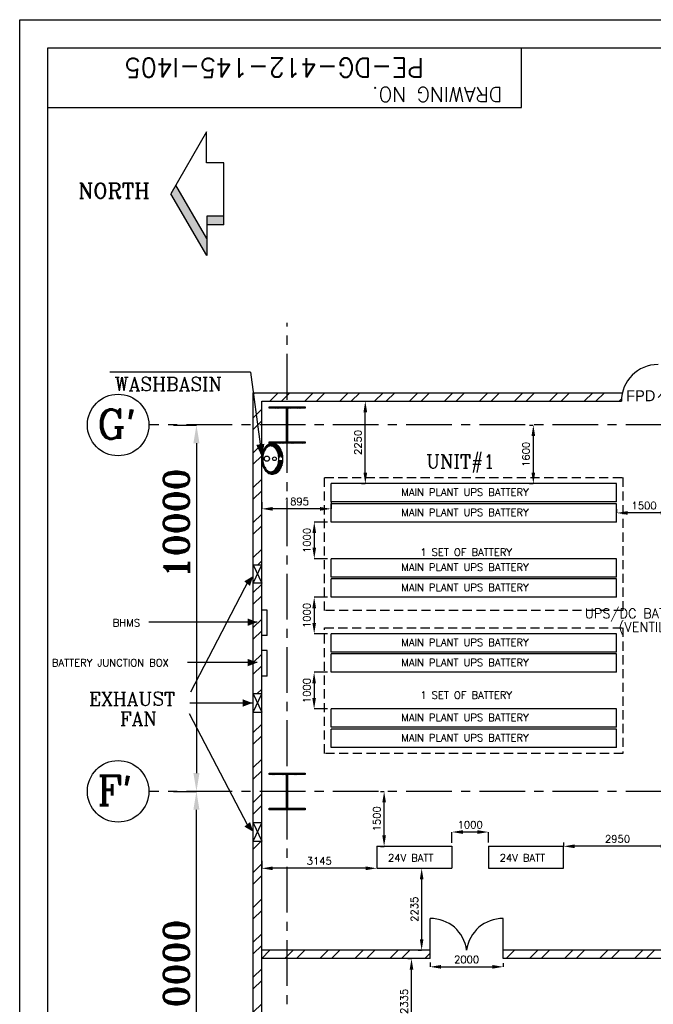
# Model space of a CAD drawing. Extents: x 13241 to 89175, y 0 to 53749.
# Tile 2 of 4: x 13241 to 30549, y 26874 to 53749. Entities that reach past the tile are written whole.
import ezdxf
from ezdxf.enums import TextEntityAlignment as Align

# ---------------------------------------------------------------- set-up
doc = ezdxf.new("R2010")
doc.units = 0
doc.header["$LTSCALE"] = 1000
doc.header["$MEASUREMENT"] = 0
doc.header["$PDMODE"] = 34
doc.linetypes.add('CENTER', pattern=[2, 1.25, -0.25, 0.25, -0.25])
doc.linetypes.add('HIDDEN', pattern=[0.375, 0.25, -0.125])
doc.layers.get('0').update_dxf_attribs({"linetype": 'CONTINUOUS'})
doc.layers.get('DEFPOINTS').update_dxf_attribs({"linetype": 'CONTINUOUS'})
for name, color, linetype in [('CEN', 2, 'CENTER'), ('COL', 1, 'CONTINUOUS'), ('dim', 6, 'CONTINUOUS'), ('FORMAT', 4, 'CONTINUOUS'), ('grid', 1, 'CENTER'), ('PANEL', 4, 'CONTINUOUS'), ('PNL', 4, 'CONTINUOUS'), ('PNL5&6D', 4, 'CONTINUOUS'), ('PNL5&6F', 7, 'CONTINUOUS'), ('PNLDIM', 6, 'CONTINUOUS'), ('TEXT', 3, 'CONTINUOUS'), ('Wall', 7, 'CONTINUOUS')]:
    doc.layers.add(name, color=color, linetype=linetype)
doc.styles.add('HTX11', font='O8111901')
doc.styles.add('ROMANC', font='romanc')
doc.styles.add('ROMANS', font='romans', dxfattribs={"height": 200})
doc.styles.add('ROMANT', font='romant')
doc.styles.add('SIMPLEX', font='SIMPLEX')
doc.dimstyles.new('K2', dxfattribs={"dimtxt": 700, "dimasz": 500, "dimexe": 500, "dimexo": 200, "dimgap": 200, "dimtad": 1, "dimdec": 0, "dimzin": 0, "dimdsep": 46, "dimtxsty": 'ROMANT', "dimcen": 0.09, "dimclrd": 256, "dimclre": 9, "dimclrt": 256, "dimadec": 0, "dimazin": 0, "dimtfac": 1, "dimtdec": 0, "dimtofl": 0, "dimtmove": 1, "dimatfit": 3, "dimfxl": 0.18, "dimtolj": 1, "dimtzin": 0, "dimarcsym": 0})
doc.dimstyles.new('STANDARD$0', dxfattribs={"dimtxt": 250, "dimasz": 300, "dimexe": 0, "dimexo": 100, "dimgap": 100, "dimtad": 1, "dimdec": 0, "dimzin": 0, "dimdsep": 46, "dimtxsty": 'ROMANS', "dimcen": 0.09, "dimclrd": 256, "dimclre": 256, "dimclrt": 256, "dimadec": 0, "dimazin": 0, "dimtfac": 1, "dimtdec": 0, "dimtmove": 0, "dimatfit": 3, "dimfxl": 1, "dimtolj": 1, "dimtzin": 0, "dimlwd": -1, "dimlwe": -1, "dimarcsym": 0})

# ---------------------------------------------------------------- blocks, each defined once
blk = doc.blocks.new('*D216')
at = {"layer": 'DEFPOINTS', "color": 0, "transparency": 16777216}
for p in [(17439, 32686), (18069, 32686), (17439, 22686)]:
    blk.add_point(p, dxfattribs=at)
at = {"layer": 'dim', "color": 9, "lineweight": -2, "transparency": 16777216}
for p, q in [((17439, 32686), (18069, 32686)), ((17439, 22686), (18069, 22686))]:
    blk.add_line(p, q, dxfattribs=at)
at = {"layer": 'dim', "lineweight": -2, "transparency": 16777216}
blk.add_line((18069, 23186), (18069, 32186), dxfattribs=at)
at = {"layer": 'dim', "transparency": 16777216}
for points in [[(17986, 32186), (18152, 32186), (18069, 32686)], [(17986, 23186), (18152, 23186), (18069, 22686)]]:
    blk.add_solid(points, dxfattribs=at)
at = {"layer": 'dim', "transparency": 16777216, "insert": (17519, 27686), "char_height": 700, "attachment_point": 5, "rotation": 90, "style": 'ROMANT'}
blk.add_mtext('\\A1;10000', dxfattribs=at)
blk = doc.blocks.new('*D217')
at = {"layer": 'DEFPOINTS', "color": 0, "transparency": 16777216}
for p in [(17439, 42686), (17439, 32686), (18069, 32686)]:
    blk.add_point(p, dxfattribs=at)
at = {"layer": 'dim', "color": 9, "lineweight": -2, "transparency": 16777216}
for p, q in [((17439, 42686), (18069, 42686)), ((17439, 32686), (18069, 32686))]:
    blk.add_line(p, q, dxfattribs=at)
at = {"layer": 'dim', "lineweight": -2, "transparency": 16777216}
blk.add_line((18069, 42186), (18069, 33186), dxfattribs=at)
at = {"layer": 'dim', "transparency": 16777216}
for points in [[(17986, 42186), (18152, 42186), (18069, 42686)], [(17986, 33186), (18152, 33186), (18069, 32686)]]:
    blk.add_solid(points, dxfattribs=at)
at = {"layer": 'dim', "transparency": 16777216, "insert": (17519, 40002), "char_height": 700, "attachment_point": 5, "rotation": 90, "style": 'ROMANT'}
blk.add_mtext('\\A1;10000', dxfattribs=at)
blk = doc.blocks.new('A$C459100B9')
at = {"layer": 'COL'}
h = blk.add_hatch(dxfattribs=at)
h.set_pattern_fill('ANSI31', color=256, scale=200, angle=180, style=0)
h.set_pattern_definition([(225, (-560004.63, -115195.517), (17.6776695, -17.6776695), [])])
h.paths.add_polyline_path([(495, 500), (0, 500), (0, 460), (14, 460), (495, 460)])
h.paths.add_polyline_path([(0, 500), (-495, 500), (-495, 460), (0, 460)])
h.paths.add_polyline_path([(14, 460), (0, 460), (0, 0), (14, 0)])
h.paths.add_polyline_path([(0, 460), (-14, 460), (-14, 0), (0, 0)])
h.paths.add_polyline_path([(14, 0), (0, 0), (0, -460), (14, -460)])
h.paths.add_polyline_path([(0, 0), (-14, 0), (-14, -460), (0, -460)])
h.paths.add_polyline_path([(495, -460), (0, -460), (0, -500), (495, -500)])
h.paths.add_polyline_path([(0, -460), (-14, -460), (-495, -460), (-495, -500), (0, -500)])
at = {"layer": 'CEN'}
for p, q in [((0, 500), (0, -500)), ((192, 0), (-192, 0))]:
    blk.add_line(p, q, dxfattribs=at)
at = {"layer": 'COL'}
for points in [[(-495, 500), (495, 500), (495, 460), (-495, 460)], [(-14, 460), (14, 460), (14, -460), (-14, -460)], [(-495, -460), (495, -460), (495, -500), (-495, -500)]]:
    blk.add_lwpolyline(points, close=True, dxfattribs=at)
blk = doc.blocks.new('*D220')
at = {"layer": 'DEFPOINTS', "color": 0, "ltscale": 101, "transparency": 16777216}
for p in [(21746, 40036), (21288, 39036), (21746, 39036)]:
    blk.add_point(p, dxfattribs=at)
at = {"layer": 'PNLDIM', "ltscale": 101, "transparency": 16777216}
for p, q in [((21646, 40036), (21288, 40036)), ((21288, 39736), (21288, 39336)), ((21646, 39036), (21288, 39036))]:
    blk.add_line(p, q, dxfattribs=at)
for points in [[(21238, 39736), (21338, 39736), (21288, 40036)], [(21238, 39336), (21338, 39336), (21288, 39036)]]:
    blk.add_solid(points, dxfattribs=at)
at = {"layer": 'PNLDIM', "ltscale": 101, "transparency": 16777216, "insert": (21088, 39536), "char_height": 200, "attachment_point": 5, "rotation": 90, "style": 'ROMANS'}
blk.add_mtext('\\A1;1000', dxfattribs=at)
blk = doc.blocks.new('*D221')
at = {"layer": 'DEFPOINTS', "color": 0, "ltscale": 101, "transparency": 16777216}
for p in [(21746, 37986), (21286, 36986), (21746, 36986)]:
    blk.add_point(p, dxfattribs=at)
at = {"layer": 'PNLDIM', "ltscale": 101, "transparency": 16777216}
for p, q in [((21646, 37986), (21286, 37986)), ((21286, 37686), (21286, 37286)), ((21646, 36986), (21286, 36986))]:
    blk.add_line(p, q, dxfattribs=at)
for points in [[(21236, 37686), (21336, 37686), (21286, 37986)], [(21236, 37286), (21336, 37286), (21286, 36986)]]:
    blk.add_solid(points, dxfattribs=at)
at = {"layer": 'PNLDIM', "ltscale": 101, "transparency": 16777216, "insert": (21086, 37486), "char_height": 200, "attachment_point": 5, "rotation": 90, "style": 'ROMANS'}
blk.add_mtext('\\A1;1000', dxfattribs=at)
blk = doc.blocks.new('*D222')
at = {"layer": 'DEFPOINTS', "color": 0, "ltscale": 101, "transparency": 16777216}
for p in [(21746, 35936), (21283, 34936), (21746, 34936)]:
    blk.add_point(p, dxfattribs=at)
at = {"layer": 'PNLDIM', "ltscale": 101, "transparency": 16777216}
for p, q in [((21646, 35936), (21283, 35936)), ((21283, 35636), (21283, 35236)), ((21646, 34936), (21283, 34936))]:
    blk.add_line(p, q, dxfattribs=at)
for points in [[(21233, 35636), (21333, 35636), (21283, 35936)], [(21233, 35236), (21333, 35236), (21283, 34936)]]:
    blk.add_solid(points, dxfattribs=at)
at = {"layer": 'PNLDIM', "ltscale": 101, "transparency": 16777216, "insert": (21083, 35436), "char_height": 200, "attachment_point": 5, "rotation": 90, "style": 'ROMANS'}
blk.add_mtext('\\A1;1000', dxfattribs=at)
blk = doc.blocks.new('*D232')
at = {"layer": 'DEFPOINTS', "color": 0, "ltscale": 101, "transparency": 16777216}
for p in [(27271, 42686), (27271, 41086), (27271, 41086)]:
    blk.add_point(p, dxfattribs=at)
at = {"layer": 'PNLDIM', "ltscale": 101, "transparency": 16777216}
for p, q in [((27171, 42686), (27271, 42686)), ((27271, 42386), (27271, 41386)), ((27171, 41086), (27271, 41086))]:
    blk.add_line(p, q, dxfattribs=at)
for points in [[(27221, 42386), (27321, 42386), (27271, 42686)], [(27221, 41386), (27321, 41386), (27271, 41086)]]:
    blk.add_solid(points, dxfattribs=at)
at = {"layer": 'PNLDIM', "ltscale": 101, "transparency": 16777216, "insert": (27071, 41886), "char_height": 200, "attachment_point": 5, "rotation": 90, "style": 'ROMANS'}
blk.add_mtext('\\A1;1600', dxfattribs=at)
blk = doc.blocks.new('*D234')
at = {"layer": 'DEFPOINTS', "color": 0, "ltscale": 101, "transparency": 16777216}
for p in [(28096, 31187), (28096, 31187), (31046, 30839)]:
    blk.add_point(p, dxfattribs=at)
at = {"layer": 'PNLDIM', "ltscale": 101, "transparency": 16777216}
for p, q in [((28096, 31287), (28096, 31187)), ((30746, 31187), (28396, 31187)), ((31046, 30939), (31046, 31187))]:
    blk.add_line(p, q, dxfattribs=at)
for points in [[(28396, 31237), (28396, 31137), (28096, 31187)], [(30746, 31237), (30746, 31137), (31046, 31187)]]:
    blk.add_solid(points, dxfattribs=at)
at = {"layer": 'PNLDIM', "ltscale": 101, "transparency": 16777216, "insert": (29571, 31387), "char_height": 200, "attachment_point": 5, "style": 'ROMANS'}
blk.add_mtext('\\A1;2950', dxfattribs=at)
blk = doc.blocks.new('*D235')
at = {"layer": 'DEFPOINTS', "color": 0, "ltscale": 101, "transparency": 16777216}
for p in [(25046, 31577), (25046, 31186), (26046, 31187)]:
    blk.add_point(p, dxfattribs=at)
at = {"layer": 'PNLDIM', "ltscale": 101, "transparency": 16777216}
for p, q in [((25046, 31286), (25046, 31577)), ((25746, 31577), (25346, 31577)), ((26046, 31287), (26046, 31577))]:
    blk.add_line(p, q, dxfattribs=at)
for points in [[(25346, 31627), (25346, 31527), (25046, 31577)], [(25746, 31627), (25746, 31527), (26046, 31577)]]:
    blk.add_solid(points, dxfattribs=at)
at = {"layer": 'PNLDIM', "ltscale": 101, "transparency": 16777216, "insert": (25546, 31777), "char_height": 200, "attachment_point": 5, "style": 'ROMANS'}
blk.add_mtext('\\A1;1000', dxfattribs=at)
blk = doc.blocks.new('*D236')
at = {"layer": 'DEFPOINTS', "color": 0, "ltscale": 101, "transparency": 16777216}
for p in [(29546, 40286), (29546, 40286), (31046, 40286)]:
    blk.add_point(p, dxfattribs=at)
at = {"layer": 'PNLDIM', "ltscale": 101, "transparency": 16777216}
for p, q in [((29546, 40386), (29546, 40286)), ((31046, 40386), (31046, 40286)), ((30746, 40286), (29846, 40286))]:
    blk.add_line(p, q, dxfattribs=at)
for points in [[(29846, 40336), (29846, 40236), (29546, 40286)], [(30746, 40336), (30746, 40236), (31046, 40286)]]:
    blk.add_solid(points, dxfattribs=at)
at = {"layer": 'PNLDIM', "ltscale": 101, "transparency": 16777216, "insert": (30296, 40486), "char_height": 200, "attachment_point": 5, "style": 'ROMANS'}
blk.add_mtext('\\A1;1500', dxfattribs=at)
blk = doc.blocks.new('*D239')
at = {"layer": 'DEFPOINTS', "color": 0, "ltscale": 101, "transparency": 16777216}
for p in [(23196, 32686), (23196, 32686), (23196, 31186)]:
    blk.add_point(p, dxfattribs=at)
at = {"layer": 'PNLDIM', "ltscale": 101, "transparency": 16777216}
for p, q in [((23096, 32686), (23196, 32686)), ((23196, 31486), (23196, 32386)), ((23096, 31186), (23196, 31186))]:
    blk.add_line(p, q, dxfattribs=at)
for points in [[(23146, 32386), (23246, 32386), (23196, 32686)], [(23146, 31486), (23246, 31486), (23196, 31186)]]:
    blk.add_solid(points, dxfattribs=at)
at = {"layer": 'PNLDIM', "ltscale": 101, "transparency": 16777216, "insert": (22996, 31936), "char_height": 200, "attachment_point": 5, "rotation": 90, "style": 'ROMANS'}
blk.add_mtext('\\A1;1500', dxfattribs=at)
blk = doc.blocks.new('*D241')
at = {"layer": 'DEFPOINTS', "color": 0, "ltscale": 101, "transparency": 16777216}
for p in [(23943, 28122), (23943, 28122), (23943, 25786)]:
    blk.add_point(p, dxfattribs=at)
at = {"layer": 'PNLDIM', "ltscale": 101, "transparency": 16777216}
for p, q in [((23843, 28122), (23943, 28122)), ((23943, 26086), (23943, 27822)), ((23843, 25786), (23943, 25786))]:
    blk.add_line(p, q, dxfattribs=at)
for points in [[(23893, 27822), (23993, 27822), (23943, 28122)], [(23893, 26086), (23993, 26086), (23943, 25786)]]:
    blk.add_solid(points, dxfattribs=at)
at = {"layer": 'PNLDIM', "ltscale": 101, "transparency": 16777216, "insert": (23743, 26954), "char_height": 200, "attachment_point": 5, "rotation": 90, "style": 'ROMANS'}
blk.add_mtext('\\A1;2335', dxfattribs=at)
blk = doc.blocks.new('*D248')
at = {"layer": 'DEFPOINTS', "color": 0, "ltscale": 101, "transparency": 16777216}
for p in [(24221, 30586), (24221, 28352), (24221, 28352)]:
    blk.add_point(p, dxfattribs=at)
at = {"layer": 'PNLDIM', "ltscale": 101, "transparency": 16777216}
for p, q in [((24121, 30586), (24221, 30586)), ((24221, 30286), (24221, 28652)), ((24121, 28352), (24221, 28352))]:
    blk.add_line(p, q, dxfattribs=at)
for points in [[(24171, 30286), (24271, 30286), (24221, 30586)], [(24171, 28652), (24271, 28652), (24221, 28352)]]:
    blk.add_solid(points, dxfattribs=at)
at = {"layer": 'PNLDIM', "ltscale": 101, "transparency": 16777216, "insert": (24021, 29469), "char_height": 200, "attachment_point": 5, "rotation": 90, "style": 'ROMANS'}
blk.add_mtext('\\A1;2235', dxfattribs=at)
blk = doc.blocks.new('*D249')
at = {"layer": 'DEFPOINTS', "color": 0, "ltscale": 101, "transparency": 16777216}
for p in [(19851, 40677), (21746, 40686), (19851, 40398)]:
    blk.add_point(p, dxfattribs=at)
at = {"layer": 'PNLDIM', "ltscale": 101, "transparency": 16777216}
for p, q in [((21746, 40586), (21746, 40398)), ((19851, 40577), (19851, 40398)), ((21446, 40398), (20151, 40398))]:
    blk.add_line(p, q, dxfattribs=at)
for points in [[(20151, 40448), (20151, 40348), (19851, 40398)], [(21446, 40448), (21446, 40348), (21746, 40398)]]:
    blk.add_solid(points, dxfattribs=at)
at = {"layer": 'PNLDIM', "ltscale": 101, "transparency": 16777216, "insert": (20799, 40598), "char_height": 200, "attachment_point": 5, "style": 'ROMANS'}
blk.add_mtext('\\A1;1895', dxfattribs=at)
blk = doc.blocks.new('*D255')
at = {"layer": 'DEFPOINTS', "color": 0, "ltscale": 101, "transparency": 16777216}
for p in [(19851, 30886), (19851, 30586), (22996, 30586)]:
    blk.add_point(p, dxfattribs=at)
at = {"layer": 'PNLDIM', "ltscale": 101, "transparency": 16777216}
for p, q in [((19851, 30786), (19851, 30586)), ((22996, 30686), (22996, 30586)), ((22696, 30586), (20151, 30586))]:
    blk.add_line(p, q, dxfattribs=at)
for points in [[(20151, 30636), (20151, 30536), (19851, 30586)], [(22696, 30636), (22696, 30536), (22996, 30586)]]:
    blk.add_solid(points, dxfattribs=at)
at = {"layer": 'PNLDIM', "ltscale": 101, "transparency": 16777216, "insert": (21424, 30786), "char_height": 200, "attachment_point": 5, "style": 'ROMANS'}
blk.add_mtext('\\A1;3145', dxfattribs=at)
blk = doc.blocks.new('*D256')
at = {"layer": 'DEFPOINTS', "color": 0, "ltscale": 101, "transparency": 16777216}
for p in [(22682, 43336), (22682, 43336), (22682, 41086)]:
    blk.add_point(p, dxfattribs=at)
at = {"layer": 'PNLDIM', "ltscale": 101, "transparency": 16777216}
for p, q in [((22582, 43336), (22682, 43336)), ((22682, 41386), (22682, 43036)), ((22582, 41086), (22682, 41086))]:
    blk.add_line(p, q, dxfattribs=at)
for points in [[(22632, 43036), (22732, 43036), (22682, 43336)], [(22632, 41386), (22732, 41386), (22682, 41086)]]:
    blk.add_solid(points, dxfattribs=at)
at = {"layer": 'PNLDIM', "ltscale": 101, "transparency": 16777216, "insert": (22482, 42211), "char_height": 200, "attachment_point": 5, "rotation": 90, "style": 'ROMANS'}
blk.add_mtext('\\A1;2250', dxfattribs=at)
blk = doc.blocks.new('*D335')
at = {"ltscale": 101, "transparency": 16777216}
for p, q in [((24449, 28020), (24449, 27897)), ((26449, 27997), (26449, 27897)), ((24749, 27897), (26149, 27897))]:
    blk.add_line(p, q, dxfattribs=at)
for points in [[(24749, 27947), (24749, 27847), (24449, 27897)], [(26149, 27947), (26149, 27847), (26449, 27897)]]:
    blk.add_solid(points, dxfattribs=at)
at = {"layer": 'DEFPOINTS', "color": 0, "ltscale": 101, "transparency": 16777216}
for p in [(24449, 28120), (26449, 27897), (26449, 27897)]:
    blk.add_point(p, dxfattribs=at)
at = {"ltscale": 101, "transparency": 16777216, "insert": (25449, 28097), "char_height": 200, "attachment_point": 5, "style": 'ROMANS'}
blk.add_mtext('\\A1;2000', dxfattribs=at)

msp = doc.modelspace()

# ---------------------------------------------------------------- hatches: boundary and pattern name
h = msp.add_hatch()
h.set_pattern_fill('ANSI32', color=256, scale=1800, style=0)
h.set_pattern_definition([(45, (-153709.53, -6348.1), (-477.297, 477.297), []), (45, (-153391.34, -6348.1), (-477.297, 477.297), [])])
h.paths.add_polyline_path([(41546.3, 43566.5), (31161.3, 43566.5), (31046.3, 43566.5), (31046.3, 43336.5), (41546.3, 43336.5)])
h.paths.add_polyline_path([(31046.3, 43566.5), (30676.3, 43566.5), (30676.3, 43336.5), (31046.3, 43336.5)])
h.paths.add_polyline_path([(29703.1, 43566.5), (20546, 43566.5), (20546, 43336.5), (29676.3, 43336.5, -0.0580846)])
h.paths.add_polyline_path([(42470, 43566.5), (41546.3, 43566.5), (41546.3, 43336.5), (42241.3, 43336.5), (42241.3, 42686.5), (42350.5, 42686.5)])
h.paths.add_polyline_path([(42471.3, 43575.5), (42350.5, 42686.5), (42471.3, 42686.5)])
h.paths.add_polyline_path([(42471.3, 42686.5), (42350.5, 42686.5), (42278.9, 42158.6), (42241.3, 41881.7), (42241.3, 38873.6), (42471.3, 38873.6)])
h.paths.add_polyline_path([(42350.5, 42686.5), (42241.3, 42686.5), (42241.3, 41881.7), (42278.9, 42158.6)], flags=17)
h.paths.add_polyline_path([(42471.3, 38373.6), (42241.3, 38373.6), (42241.3, 35348.6), (42471.3, 35348.6)])
h.paths.add_polyline_path([(42471.3, 34848.6), (42241.3, 34848.6), (42241.3, 32686.5), (42471.3, 32686.5)])
h.paths.add_polyline_path([(42471.3, 32686.5), (42241.3, 32686.5), (42241.3, 31823.6), (42471.3, 31823.6)])
h.paths.add_polyline_path([(42471.3, 31323.6), (42241.3, 31323.6), (42241.3, 22686.5), (42471.3, 22686.5)])
h.paths.add_polyline_path([(42471.3, 22686.5), (42241.3, 22686.5), (42241.3, 11566.5), (41546.3, 11566.5), (41546.3, 11336.5), (42471.3, 11336.5)])
h.paths.add_polyline_path([(41546.3, 11566.5), (38051.3, 11566.5), (38051.3, 11336.5), (41546.3, 11336.5)])
h.paths.add_polyline_path([(36051.3, 11566.5), (31046.3, 11566.5), (31046.3, 11336.5), (36051.3, 11336.5)])
h.paths.add_polyline_path([(31046.3, 11566.5), (23146.3, 11566.5), (23146.3, 11336.5), (31046.3, 11336.5)])
h.paths.add_polyline_path([(21146.3, 11566.5), (20541.4, 11566.5), (20541.3, 11336.5), (21146.3, 11336.5)])
h.paths.add_polyline_path([(20541.4, 11566.5), (19851.3, 11566.5), (19851.3, 22686.5), (19621.3, 22686.5), (19621.3, 11336.5), (20061.3, 11336.5), (20541.3, 11336.5)])
h.paths.add_polyline_path([(19851.3, 31323.6), (19621.3, 31323.6), (19621.3, 22686.5), (19851.3, 22686.5)])
h.paths.add_polyline_path([(19851.3, 34848.6), (19621.3, 34848.6), (19621.3, 32686.5), (19851.3, 32686.5)])
h.paths.add_polyline_path([(19851.3, 32686.5), (19621.3, 32686.5), (19621.3, 31823.6), (19851.3, 31823.6)])
h.paths.add_polyline_path([(19851.3, 38373.6), (19621.3, 38373.6), (19621.3, 35348.6), (19851.3, 35348.6)])
h.paths.add_polyline_path([(19851.3, 41881.7), (19813.7, 42158.6), (19742, 42686.5), (19621.3, 42686.5), (19621.3, 38873.6), (19851.3, 38873.6)])
h.paths.add_polyline_path([(19851.3, 42686.5), (19742, 42686.5), (19813.7, 42158.6), (19851.3, 41881.7)], flags=17)
h.paths.add_polyline_path([(19622.5, 43566.5), (19621.3, 43566.5), (19621.3, 42686.5), (19742, 42686.5)])
h.paths.add_polyline_path([(19851.3, 43336.5), (20546, 43336.5), (20546, 43566.5), (19622.5, 43566.5), (19742, 42686.5), (19851.3, 42686.5)])
h = msp.add_hatch()
h.set_pattern_fill('ANSI32', color=256, scale=1800, style=0)
h.paths.add_polyline_path([(41546.3, 28351.6), (37643.8, 28351.6), (37643.8, 28121.6), (41546.3, 28121.6)])
h.paths.add_polyline_path([(42241.3, 28351.6), (41546.3, 28351.6), (41546.3, 28121.6), (42241.3, 28121.6)])
h.paths.add_polyline_path([(24448.8, 28351.6), (20546.3, 28351.6), (20546.3, 28121.6), (24448.8, 28121.6)])
h.paths.add_polyline_path([(20546.3, 28351.6), (19851.3, 28351.6), (19851.3, 28121.6), (20546.3, 28121.6)])
h = msp.add_hatch()
h.set_pattern_fill('ANSI32', color=256, scale=1800, style=0)
h.paths.add_polyline_path([(35643.8, 28351.6), (32046.3, 28351.6), (31046.3, 28351.6), (31046.3, 28121.6), (35643.8, 28121.6)])
h.paths.add_polyline_path([(31046.3, 28351.6), (26448.8, 28351.6), (26448.8, 28121.6), (30046.3, 28121.6), (31046.3, 28121.6)])
at = {"layer": 'Wall', "ltscale": 1000}
h = msp.add_hatch(dxfattribs=at)
h.set_pattern_fill('DOTS', scale=400, angle=360, style=0)
h.set_pattern_definition([(360, (-4430.695, 25666.33), (12.5, 25), [0, -25])])
h.paths.add_polyline_path([(20298.7, 41615.3, 0.0630679), (20319.3, 41750.2, 0.8269407), (20417.5, 41769), (20417.5, 41632.9, -0.0154711), (20408.3, 41596.2, -0.0813377), (20346.7, 41465.1, -0.1069767), (20246.3, 41370.5, -0.1365225), (20141.5, 41341.4, -0.1365225), (20036.6, 41370.5, -0.1069767), (19936.3, 41465.1, -0.0813377), (19874.7, 41596.2, -0.069396), (19851.3, 41763.9, -0.069396), (19874.7, 41931.7, -0.0813377), (19936.3, 42062.7, -0.1069767), (20036.6, 42157.3, -0.1365225), (20141.5, 42186.5, -0.1365225), (20246.3, 42157.3, -0.1069767), (20346.7, 42062.7, -0.0813377), (20408.3, 41931.7, -0.0154711), (20417.5, 41894.9), (20417.5, 41769, 0.8342273), (20319, 41787, 0.0587399), (20298.7, 41912.5, 0.0813377), (20246.7, 42023.1, 0.1069767), (20167.9, 42097.4, 0.1365225), (20099.2, 42116.5, 0.1365225), (20030.6, 42097.4, 0.1069767), (19951.8, 42023.1, 0.0813377), (19899.8, 41912.5, 0.069396), (19879.1, 41763.9, 0.069396), (19899.8, 41615.3, 0.0813377), (19951.8, 41504.8, 0.1069767), (20030.6, 41430.5, 0.1365225), (20099.2, 41411.4, 0.1365225), (20167.9, 41430.5, 0.1069767), (20246.7, 41504.8, 0.0813377)])

# ---------------------------------------------------------------- linework, layer by layer
for p, q in [((18343.5, 50683.4, -1800), (17374.1, 48993.6, -1800)), ((18345.8, 49839.8, -1800), (18343.5, 50683.4, -1800)), ((18814.5, 49841.1, -1800), (18345.8, 49839.8, -1800)), ((18819.1, 48154.1, -1800), (18814.5, 49841.1, -1800)), ((18351.5, 47777.9, -1800), (17508.8, 49228.3, -1800)), ((18352.8, 47309.2, -1800), (17374.1, 48993.6, -1800)), ((18818.5, 48388.4, -1800), (18349.9, 48387.1, -1800)), ((18349.9, 48387.1, -1800), (18352.8, 47309.2, -1800)), ((18819.1, 48154.1, -1800), (18350.5, 48152.8, -1800))]:
    msp.add_line(p, q)
for centre in [(15929.6, 42686.5), (15929.6, 42686.5), (15929.6, 32686.5), (15929.6, 32686.5)]:
    msp.add_circle(centre, 840.3)
for points in [[(18352.8, 47309.2, -1800), (18351.5, 47777.9, -1800), (17374.1, 48993.6, -1800), (17508.8, 49228.3, -1800)], [(18350.5, 48152.8, -1800), (18349.9, 48387.1, -1800), (18819.1, 48154.1, -1800), (18818.5, 48388.4, -1800)]]:
    msp.add_solid(points)
at = {"layer": 'FORMAT'}
for p, q in [((13241.2, 135), (13241.2, 53748.8)), ((13241.2, 53748.8), (89040, 53748.8)), ((13241.2, 53748.8), (89175, 53748.8)), ((13241.2, 0), (13241.2, 53748.8)), ((14006.2, 900), (14006.2, 52983.8)), ((14006.2, 52983.8), (88275, 52983.8)), ((14006.2, 52983.8), (88275, 52983.8)), ((14006.2, 900), (14006.2, 52983.8))]:
    msp.add_line(p, q, dxfattribs=at)
at = {"layer": 'grid'}
for p, q in [((20546.3, 9376.3), (20546.3, 45478.2)), ((45046.3, 42686.5), (16769.9, 42686.5)), ((29546.3, 40036.5), (29546.3, 40536.5)), ((29546.3, 37986.5), (29546.3, 38486.5)), ((29546.3, 35936.5), (29546.3, 36436.5)), ((29546.3, 33886.5), (29546.3, 34386.5)), ((45046.3, 32686.5), (16769.9, 32686.5))]:
    msp.add_line(p, q, dxfattribs=at)
at = {"layer": 'PANEL', "color": 7, "ltscale": 101}
for p, q in [((19546.8, 44123.8), (15706.4, 44123.8)), ((19546.8, 44123.8), (19813.7, 42158.6)), ((19731.6, 37304.3), (16767.2, 37304.3)), ((19731.6, 36202), (17826.7, 36202)), ((19597, 35098), (17886.6, 35098))]:
    msp.add_line(p, q, dxfattribs=at)
at = {"layer": 'PANEL', "color": 7}
for p, q in [((19621.3, 38873.6), (19851.3, 38873.6)), ((19621.3, 38873.6), (19851.3, 38373.6)), ((19621.3, 38373.6), (19851.3, 38873.6)), ((19504.8, 38456.3), (17909.7, 35395.7)), ((19851.3, 38373.6), (19621.3, 38373.6)), ((19851.3, 35348.6), (19621.3, 35348.6)), ((19621.3, 34848.6), (19851.3, 35348.6)), ((19621.3, 35348.6), (19851.3, 34848.6)), ((19475.3, 31751.2), (17877.4, 34805.8)), ((19621.3, 34848.6), (19851.3, 34848.6)), ((19851.3, 31823.6), (19621.3, 31823.6)), ((19621.3, 31323.6), (19851.3, 31823.6)), ((19621.3, 31823.6), (19851.3, 31323.6)), ((19621.3, 31323.6), (19851.3, 31323.6))]:
    msp.add_line(p, q, dxfattribs=at)
at = {"layer": 'PANEL', "color": 7, "ltscale": 101}
msp.add_lwpolyline([(19861, 41809.6, 0, 225, 0), (19813.7, 42158.6, 225, 225, 0)], format="xyseb", dxfattribs=at)
at = {"layer": 'PANEL', "color": 7}
for points in [[(19621.3, 38566.7, 0.166, 199.7, 0), (19453.1, 38357.1, 199.7, 199.7, 0)], [(19731.6, 37304.3, 0.166, 199.7, 0), (19470.8, 37304.3, 199.7, 199.7, 0)], [(19731.6, 36202, 0.166, 199.7, 0), (19470.8, 36202, 199.7, 199.7, 0)], [(19597, 35098, 0.166, 199.7, 0), (19336.2, 35098, 199.7, 199.7, 0)], [(19621.2, 31583, 0.166, 199.7, 0), (19456.7, 31786.7, 199.7, 199.7, 0)]]:
    msp.add_lwpolyline(points, format="xyseb", dxfattribs=at)
at = {"layer": 'PNL', "ltscale": 101}
for p, q in [((29546.3, 41086.5), (21746.3, 41086.5)), ((21746.3, 40586.5), (21746.3, 41086.5)), ((25141, 41086.5), (22141, 41086.5)), ((25141, 41086.5), (22141, 41086.5)), ((29546.3, 41086.5), (27641.3, 41086.5)), ((29546.3, 40586.5), (29546.3, 41086.5)), ((29546.3, 40586.5), (21746.3, 40586.5)), ((29546.3, 40536.5), (21746.3, 40536.5)), ((21746.3, 40036.5), (21746.3, 40536.5)), ((29546.3, 40036.5), (29546.3, 40536.5)), ((29546.3, 40036.5), (21746.3, 40036.5)), ((25141, 40036.5), (22141, 40036.5)), ((25141, 40036.5), (22141, 40036.5)), ((29546.3, 40036.5), (27641.3, 40036.5)), ((29546.3, 39036.5), (21746.3, 39036.5)), ((21746.3, 38536.5), (21746.3, 39036.5)), ((25141, 39036.5), (22141, 39036.5)), ((25141, 39036.5), (22141, 39036.5)), ((29546.3, 39036.5), (27641.3, 39036.5)), ((29546.3, 38536.5), (29546.3, 39036.5)), ((29546.3, 38536.5), (21746.3, 38536.5)), ((29546.3, 38486.5), (21746.3, 38486.5)), ((21746.3, 37986.5), (21746.3, 38486.5)), ((29546.3, 37986.5), (29546.3, 38486.5)), ((29546.3, 37986.5), (21746.3, 37986.5)), ((29546.3, 37986.5), (21746.3, 37986.5)), ((25141, 37986.5), (22141, 37986.5)), ((25141, 37986.5), (22141, 37986.5)), ((29546.3, 37986.5), (27641.3, 37986.5)), ((19851.3, 36936.5), (19851.3, 37643.2)), ((20001.3, 37636.5), (19851.3, 37636.5)), ((20001.3, 36936.5), (20001.3, 37636.5)), ((20001.3, 36936.5), (19851.3, 36936.5)), ((29546.3, 36986.5), (21746.3, 36986.5)), ((21746.3, 36486.5), (21746.3, 36986.5)), ((25141, 36986.5), (22141, 36986.5)), ((29546.3, 36986.5), (27641.3, 36986.5)), ((29546.3, 36486.5), (29546.3, 36986.5)), ((19851.3, 35834.2), (19851.3, 36540.8)), ((20001.3, 36534.2), (19851.3, 36534.2)), ((20001.3, 35834.2), (20001.3, 36534.2)), ((29546.3, 36486.5), (21746.3, 36486.5)), ((29546.3, 36436.5), (21746.3, 36436.5)), ((21746.3, 35936.5), (21746.3, 36436.5)), ((29546.3, 35936.5), (29546.3, 36436.5)), ((20001.3, 35834.2), (19851.3, 35834.2)), ((29546.3, 35936.5), (21746.3, 35936.5)), ((25141, 35936.5), (22141, 35936.5)), ((25141, 35936.5), (22141, 35936.5)), ((29546.3, 35936.5), (27641.3, 35936.5)), ((29546.3, 34936.5), (21746.3, 34936.5)), ((21746.3, 34436.5), (21746.3, 34936.5)), ((25141, 34936.5), (22141, 34936.5)), ((25141, 34936.5), (22141, 34936.5)), ((29546.3, 34936.5), (27641.3, 34936.5)), ((29546.3, 34436.5), (29546.3, 34936.5)), ((29546.3, 34436.5), (21746.3, 34436.5)), ((29546.3, 34386.5), (21746.3, 34386.5)), ((21746.3, 33886.5), (21746.3, 34386.5)), ((29546.3, 33886.5), (29546.3, 34386.5)), ((29546.3, 33886.5), (21746.3, 33886.5)), ((29546.3, 33886.5), (21746.3, 33886.5)), ((25141, 33886.5), (22141, 33886.5)), ((25141, 33886.5), (22141, 33886.5)), ((29546.3, 33886.5), (27641.3, 33886.5)), ((22996.3, 31186.5), (25046.3, 31186.5)), ((22996.3, 31186.5), (22996.3, 30586.5)), ((22996.3, 31186.5), (25046.3, 31186.5)), ((22996.3, 31186.5), (22996.3, 30586.5)), ((23196.3, 31186.5), (23207.6, 31186.5)), ((23196.3, 31186.5), (23207.6, 31186.5)), ((25046.3, 31186.5), (25046.3, 30586.5)), ((26046.3, 31186.7), (28096.3, 31186.7)), ((26046.3, 31186.7), (26046.3, 30586.7)), ((26046.3, 31186.7), (28096.3, 31186.7)), ((26046.3, 31186.7), (26046.3, 30586.7)), ((28096.3, 30586.7), (28096.3, 31186.7)), ((28096.3, 30586.7), (28096.3, 31186.7)), ((22996.3, 30586.5), (25046.3, 30586.5)), ((22996.3, 30586.5), (25046.3, 30586.5)), ((26046.3, 30586.7), (28096.3, 30586.7)), ((26046.3, 30586.7), (28096.3, 30586.7))]:
    msp.add_line(p, q, dxfattribs=at)
at = {"layer": 'PNL5&6F'}
for p, q in [((26952.1, 51352.2, -2700), (26952.1, 52972.2, -2700)), ((13992.1, 51352.2, -2700), (26952.1, 51352.2, -2700))]:
    msp.add_line(p, q, dxfattribs=at)
at = {"layer": 'PNLDIM', "color": 2, "linetype": 'HIDDEN'}
for points in [[(21568.3, 41250.5), (29715.8, 41250.5), (29715.8, 37622.8), (21568.3, 37622.8)], [(21568.3, 37151.5), (29714.5, 37150.5), (29715.8, 33722.8), (21568.3, 33722.8)]]:
    msp.add_lwpolyline(points, close=True, dxfattribs=at)
at = {"layer": 'Wall'}
for p, q in [((19621.3, 11336.5), (19621.3, 43566.5)), ((19621.3, 43566.5), (29703.1, 43566.5)), ((19851.3, 11566.5), (19851.3, 43336.5)), ((19851.3, 43336.5), (29676.3, 43336.5)), ((24448.8, 28121.6), (24448.8, 29216.6)), ((26448.8, 28121.6), (26448.8, 29216.6)), ((24448.8, 28351.6), (19851.3, 28351.6)), ((32046.3, 28351.6), (26448.8, 28351.6)), ((24448.8, 28121.6), (19851.3, 28121.6)), ((30046.3, 28121.6), (26448.8, 28121.6)), ((35643.8, 28121.6), (30046.3, 28121.6))]:
    msp.add_line(p, q, dxfattribs=at)
at = {"layer": 'Wall', "color": 7}
for points in [[(20141.5, 42186.5, 0.1365225), (20036.6, 42157.3, 0.1069767), (19936.3, 42062.7, 0.0813377), (19874.7, 41931.7, 0.069396), (19851.3, 41763.9, 0.069396), (19874.7, 41596.2, 0.0813377), (19936.3, 41465.1, 0.1069767), (20036.6, 41370.5, 0.1365225), (20141.5, 41341.4, 0.1365225), (20246.3, 41370.5, 0.1069767), (20346.7, 41465.1, 0.0813377), (20408.3, 41596.2, 0.069396), (20431.7, 41763.9, 0.069396), (20408.3, 41931.7, 0.0813377), (20346.7, 42062.7, 0.1069767), (20246.3, 42157.3, 0.1365225)], [(20099.2, 42116.5, 0.1365225), (20030.6, 42097.4, 0.1069767), (19951.8, 42023.1, 0.0813377), (19899.8, 41912.5, 0.069396), (19879.1, 41763.9, 0.069396), (19899.8, 41615.3, 0.0813377), (19951.8, 41504.8, 0.1069767), (20030.6, 41430.5, 0.1365225), (20099.2, 41411.4, 0.1365225), (20167.9, 41430.5, 0.1069767), (20246.7, 41504.8, 0.0813377), (20298.7, 41615.3, 0.069396), (20319.4, 41763.9, 0.069396), (20298.7, 41912.5, 0.0813377), (20246.7, 42023.1, 0.1069767), (20167.9, 42097.4, 0.1365225)]]:
    msp.add_lwpolyline(points, format="xyb", close=True, dxfattribs=at)
for centre, radius in [((19991.8, 41765.8), 71.3), ((20200.8, 41765.2), 50.9)]:
    msp.add_circle(centre, radius, dxfattribs=at)
at = {"layer": 'Wall'}
for centre, radius, start, end in [((30676.3, 43336.5), 1000, 90, 180), ((24466.5, 28226.5), 990.2, 7.25341, 91.02697), ((26431, 28226.5), 990.2, 88.97303, 172.74659)]:
    msp.add_arc(centre, radius, start, end, dxfattribs=at)

# ---------------------------------------------------------------- block references
at = {"layer": 'dim'}
for p in [(20546.3, 42686.5), (20546.3, 32686.5)]:
    msp.add_blockref('A$C459100B9', p, dxfattribs=at)

# ---------------------------------------------------------------- texts
at = {"style": 'ROMANC'}
msp.add_text('NORTH', height=413.44, dxfattribs=at).set_placement((15819.3, 49286), align=Align.TOP_CENTER)
at = {"layer": 'PANEL', "color": 7, "style": 'ROMANC'}
for s, height, p in [('WASHBASIN', 371.25, (15835.8, 43616.7)), ('UPS/DC BATTERY ROOM', 259.875, (28676.5, 37413.9)), (' (VENTILATED)', 259.875, (29423.5, 37043.4)), ('EXHAUST', 371.25, (15131.3, 35027)), ('FAN', 371.25, (15981.9, 34483.3))]:
    msp.add_text(s, height=height, dxfattribs=at).set_placement(p)
msp.add_text('UNIT#1', height=371.25, rotation=360, dxfattribs=at).set_placement((24342.3, 41509.1))
at = {"layer": 'PNL', "ltscale": 101, "style": 'ROMANS'}
for s, p in [('MAIN PLANT UPS BATTERY', (23666.1, 40751.9)), ('MAIN PLANT UPS BATTERY', (23666.1, 40201.9)), ('MAIN PLANT UPS BATTERY', (23666.1, 38701.9)), ('MAIN PLANT UPS BATTERY', (23666.1, 38151.9)), ('BHMS', (15782.8, 37188.2)), ('MAIN PLANT UPS BATTERY', (23666.1, 36651.9)), ('BATTERY JUNCTION BOX', (14121, 36098.4)), ('MAIN PLANT UPS BATTERY', (23666.1, 36101.9)), ('MAIN PLANT UPS BATTERY', (23666.1, 34601.9)), ('MAIN PLANT UPS BATTERY', (23666.1, 34051.9))]:
    msp.add_text(s, height=200, rotation=360, dxfattribs=at).set_placement(p)
at = {"layer": 'PNL', "color": 2, "ltscale": 101, "style": 'ROMANS'}
for p in [(24185.2, 39112.1), (24185.2, 35212.1)]:
    msp.add_text('1 SET OF BATTERY', height=200, dxfattribs=at).set_placement(p)
at = {"layer": 'PNL', "ltscale": 101, "style": 'ROMANS'}
for p in [(23301.1, 30770.3), (23301.1, 30770.3), (26351.1, 30770.5), (26351.1, 30770.5)]:
    msp.add_text('24V BATT', height=200, dxfattribs=at).set_placement(p)
at = {"layer": 'PNL5&6D', "style": 'SIMPLEX'}
msp.add_text('PE-DG-412-145-I405', height=510.3, rotation=180, dxfattribs=at).set_placement((24289.7, 52694.1, -2700))
at = {"layer": 'PNL5&6F', "style": 'SIMPLEX'}
msp.add_text('DRAWING NO.', height=405, rotation=180, dxfattribs=at).set_placement((26425.7, 51910.8, -2700))
at = {"layer": 'TEXT', "linetype": 'Continuous', "style": 'HTX11'}
msp.add_text('FPD', height=300, dxfattribs=at).set_placement((29803.3, 43334.8))
at = {"layer": 'TEXT', "style": 'ROMANC'}
for s, p in [("G'", (15360, 42310.4)), ("F'", (15360, 32310.4))]:
    msp.add_text(s, height=800, dxfattribs=at).set_placement(p)

# ---------------------------------------------------------------- dimensions: what is measured, and where the dimension line sits
at = {"color": 7, "ltscale": 101}
dim = msp.add_linear_dim(base=(26448.8, 27897), p1=(24448.8, 28119.5), p2=(26448.8, 27897), dimstyle='STANDARD$0', dxfattribs=at)
dim.commit()
dim.dimension.update_dxf_attribs({"geometry": '*D335', "text_midpoint": (25448.8, 28097)})
at = {"layer": 'dim'}
dim = msp.add_linear_dim(base=(18069.1, 32686.5), p1=(17439.4, 42686.5), p2=(17439.4, 32686.5), angle=270, dimstyle='K2', override={"dimexe": 0, "dimexo": 0}, dxfattribs=at)
dim.commit()
dim.dimension.update_dxf_attribs({"geometry": '*D217', "text_midpoint": (18069.1, 40002), "dimtype": 160})
dim = msp.add_linear_dim(base=(18069.1, 32686.5), p1=(17439.4, 22686.5), p2=(17439.4, 32686.5), angle=90, dimstyle='K2', override={"dimexe": 0, "dimexo": 0}, dxfattribs=at)
dim.commit()
dim.dimension.update_dxf_attribs({"geometry": '*D216', "text_midpoint": (17519.1, 27686.5)})
at = {"layer": 'PNLDIM', "color": 2, "ltscale": 101}
for base, p1, p2, angle, picture, middle in [((22682, 43336.5), (22682, 41086.5), (22682, 43336.5), 90, '*D256', (22482, 42211.5)), ((27271.1, 41086.5), (27271.1, 42686.5), (27271.1, 41086.5), 90, '*D232', (27071.1, 41886.5)), ((21287.7, 39036.5), (21746.3, 40036.5), (21746.3, 39036.5), 90, '*D220', (21087.7, 39536.5)), ((21286.5, 36986.5), (21746.3, 37986.5), (21746.3, 36986.5), 90, '*D221', (21086.5, 37486.5)), ((21283.3, 34936.5), (21746.3, 35936.5), (21746.3, 34936.5), 90, '*D222', (21083.3, 35436.5)), ((23196.3, 32686.5), (23196.3, 31186.5), (23196.3, 32686.5), 90, '*D239', (22996.3, 31936.5)), ((25046.3, 31577.5), (26046.3, 31186.7), (25046.3, 31186.5), 180, '*D235', (25546.3, 31777.5)), ((28096.3, 31186.7), (31046.3, 30839), (28096.3, 31186.7), 180, '*D234', (29571.3, 31386.7)), ((24221.3, 28351.6), (24221.3, 30586.5), (24221.3, 28351.6), 90, '*D248', (24021.3, 29469)), ((23943.2, 28121.6), (23943.2, 25786.5), (23943.2, 28121.6), 90, '*D241', (23743.2, 26954))]:
    dim = msp.add_linear_dim(base=base, p1=p1, p2=p2, angle=angle, dimstyle='STANDARD$0', dxfattribs=at)
    dim.commit()
    dim.dimension.update_dxf_attribs({"geometry": picture, "text_midpoint": middle})
for base, p1, p2, picture, middle in [((19851.3, 40398.1), (21746.3, 40686.5), (19851.3, 40676.7), '*D249', (20798.8, 40598.1)), ((29546.3, 40286.5), (31046.3, 40286.5), (29546.3, 40286.5), '*D236', (30296.3, 40486.5)), ((19851.3, 30586.5), (22996.3, 30586.5), (19851.3, 30886.5), '*D255', (21423.8, 30786.5))]:
    dim = msp.add_linear_dim(base=base, p1=p1, p2=p2, dimstyle='STANDARD$0', dxfattribs=at)
    dim.commit()
    dim.dimension.update_dxf_attribs({"geometry": picture, "text_midpoint": middle})

doc.saveas('drawing.dxf')
